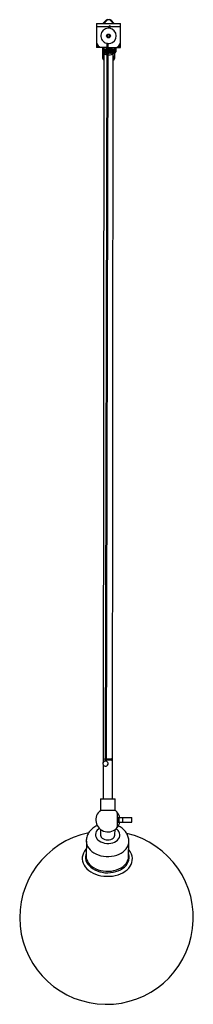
# Model space of a CAD drawing. Header units: millimetres. Extents: x -136 to 1461, y -3731 to -255.
# Tile 5 of 5: x -125 to 55, y -1277 to -255. Entities that reach past the tile are written whole.
import ezdxf

# ---------------------------------------------------------------- set-up
doc = ezdxf.new("R2010")
doc.units = ezdxf.units.MM

msp = doc.modelspace()

# ---------------------------------------------------------------- linework, layer by layer
at = {"color": 7, "linetype": 'Continuous', "lineweight": 25}
for p, q in [((-39.1, -258.6), (-35.9, -255.3)), ((-34.4, -255), (-37.3, -257.7)), ((-34.4, -255), (-34.4, -254.7)), ((-34.4, -254.7), (-32.1, -254.7)), ((-32.1, -255), (-34.4, -255)), ((-32.1, -255), (-32.1, -254.7)), ((-29.3, -257.7), (-32.1, -255)), ((-30.7, -255.3), (-27.4, -258.6)), ((-45.8, -258.6), (-20.8, -258.6)), ((-45.8, -258.6), (-45.8, -283.6)), ((-38.5, -258.6), (-38.3, -258.1)), ((-32.7, -261.2), (-33, -263.6)), ((-31.2, -261.4), (-32.7, -261.2)), ((-31.5, -263.8), (-31.2, -261.4)), ((-28.3, -258.2), (-28.1, -258.6)), ((-20.8, -283.6), (-20.8, -258.6)), ((-34.4, -271.7), (-33.9, -270.6)), ((-33.8, -272.6), (-34.4, -271.7)), ((-32.8, -270.6), (-33.9, -270.6)), ((-33.8, -272.6), (-32.6, -272.6)), ((-32.1, -271.5), (-32.8, -270.6)), ((-32.1, -271.5), (-32.6, -272.6)), ((-45.8, -282.1), (-43.8, -282.1)), ((-35.1, -283.6), (-45.8, -283.6)), ((-39.3, -294.9), (-39.3, -283.6)), ((-39.2, -286.2), (-39.3, -286.2)), ((-39.3, -289.2), (-39.3, -286.2)), ((-39.3, -286.2), (-39.3, -289.2)), ((-39.2, -286.2), (-39.2, -289.2)), ((-35.3, -285.1), (-39, -286.1)), ((-38.8, -286.2), (-39, -286.2)), ((-39, -289.2), (-39, -286.2)), ((-38.8, -286.2), (-38.8, -289.2)), ((-38.1, -286.2), (-38.4, -286.2)), ((-38.4, -289.2), (-38.4, -286.2)), ((-38.1, -283.6), (-38.1, -285.9)), ((-38.1, -286.2), (-38.1, -289.2)), ((-37.2, -286.2), (-37.6, -286.2)), ((-37.6, -289.2), (-37.6, -286.2)), ((-37.2, -286.2), (-37.2, -289.2)), ((-35.1, -282.5), (-36.8, -1021.9)), ((-36.7, -278.8), (-31.9, -279.5)), ((-36.6, -289.6), (-36.6, -286.1)), ((-36.1, -286.2), (-36.6, -286.2)), ((-36.6, -289.2), (-36.6, -286.2)), ((-36.1, -286.2), (-36.1, -289.2)), ((-35.5, -289.6), (-35.5, -286.1)), ((-35.1, -286.2), (-35.4, -286.2)), ((-35.4, -289.2), (-35.4, -286.2)), ((-35.3, -1021.9), (-33.6, -282.5)), ((-35.3, -283.6), (-35.3, -285.1)), ((-35.1, -285.1), (-35.3, -285.1)), ((-33.6, -283.6), (-20.8, -283.6)), ((-31.3, -285.1), (-33.6, -285.1)), ((-33.5, -286.2), (-33.5, -289.2)), ((-33.1, -289.6), (-33.1, -286.1)), ((-32.1, -286.2), (-32.7, -286.2)), ((-32.7, -289.2), (-32.7, -286.2)), ((-32.1, -286.2), (-32.1, -289.2)), ((-31.9, -289.6), (-31.9, -286.1)), ((-30.9, -286.2), (-31.4, -286.2)), ((-31.4, -289.2), (-31.4, -286.2)), ((-31.3, -285.1), (-31.3, -283.6)), ((-27.6, -286.1), (-31.3, -285.1)), ((-30.9, -286.2), (-30.9, -289.2)), ((-30.7, -289.6), (-30.7, -286.1)), ((-29.7, -286.2), (-30.2, -286.2)), ((-30.2, -289.2), (-30.2, -286.2)), ((-29.7, -286.2), (-29.7, -289.2)), ((-28.7, -286.2), (-29.1, -286.2)), ((-29.1, -289.2), (-29.1, -286.2)), ((-28.7, -286.2), (-28.7, -289.2)), ((-28.4, -285.9), (-28.4, -283.6)), ((-28, -286.2), (-28.3, -286.2)), ((-28.3, -289.2), (-28.3, -286.2)), ((-28, -286.2), (-28, -289.2)), ((-27.5, -286.2), (-27.7, -286.2)), ((-27.7, -289.2), (-27.7, -286.2)), ((-27.6, -286.1), (-27.3, -286.2)), ((-27.5, -286.2), (-27.5, -289.2)), ((-27.3, -283.6), (-27.3, -286.2)), ((-27.3, -286.2), (-27.3, -286.2)), ((-27.3, -289.2), (-27.3, -286.2)), ((-27.3, -286.2), (-27.3, -289.2)), ((-26.8, -289.1), (-26.8, -283.6)), ((-25.8, -283.9), (-25.8, -288)), ((-22.8, -282.1), (-20.8, -282.1)), ((-39.2, -289.2), (-39.3, -289.2)), ((-38.8, -289.2), (-39, -289.2)), ((-38.1, -290), (-38.8, -1025.6)), ((-38.1, -289.2), (-38.4, -289.2)), ((-37.2, -289.2), (-37.6, -289.2)), ((-36.6, -289.6), (-36.6, -289.2)), ((-36.1, -289.2), (-36.6, -289.2)), ((-35.1, -289.2), (-35.4, -289.2)), ((-33.6, -291.3), (-33.3, -291.3)), ((-32.1, -289.2), (-32.7, -289.2)), ((-30.9, -289.2), (-31.4, -289.2)), ((-29.7, -289.2), (-30.2, -289.2)), ((-29.7, -289.6), (-29.7, -289.2)), ((-28.7, -289.2), (-29.1, -289.2)), ((-29.1, -1063.5), (-28.4, -290)), ((-28, -289.2), (-28.3, -289.2)), ((-27.5, -289.2), (-27.7, -289.2)), ((-27.3, -289.2), (-27.3, -294.9)), ((-27.3, -289.2), (-27.3, -289.2)), ((-36.6, -1022), (-30.2, -1022)), ((-38.8, -1028.7), (-38.8, -1063.5)), ((-36.9, -1024), (-37, -1024.4)), ((-36.9, -1023.4), (-36.9, -1024)), ((-30.2, -1023.5), (-36.7, -1023.5)), ((-35.5, -1024.2), (-35.4, -1023.5)), ((-35.5, -1024.6), (-35.5, -1024.2)), ((-41.5, -1063.5), (-41.5, -1075.5)), ((-41.5, -1063.5), (-26.5, -1063.5)), ((-26.5, -1075.5), (-26.5, -1063.5)), ((-41.5, -1075.5), (-26.5, -1075.5)), ((-24, -1078), (-24.2, -1078)), ((-23.9, -1083), (-22.6, -1083)), ((-22.6, -1083), (-22.6, -1088)), ((-22.3, -1083), (-9, -1083)), ((-19, -1083), (-19, -1088)), ((-9, -1088), (-9, -1083)), ((-24.2, -1093), (-24, -1093)), ((-23.9, -1088), (-9, -1088)), ((-41.6, -1095.4), (-41.7, -1100.9)), ((-26.7, -1101.1), (-26.6, -1095.6)), ((-56.3, -1107.7), (-56.6, -1123)), ((-12.6, -1123.6), (-12.3, -1108.3))]:
    msp.add_line(p, q, dxfattribs=at)
at = {"color": 8, "linetype": 'Continuous', "lineweight": 25}
for p, q in [((-45.8, -261.7), (-32.7, -261.7)), ((-38.5, -258.6), (-38.5, -258.6)), ((-38.5, -258.6), (-38.5, -258.6)), ((-37.3, -257.7), (-37.3, -258.6)), ((-31.2, -261.7), (-20.8, -261.7)), ((-29.3, -258.6), (-29.3, -257.7)), ((-28.1, -258.6), (-28.1, -258.6)), ((-28, -258.6), (-28.1, -258.6)), ((-45, -280.5), (-45.8, -280.5)), ((-20.8, -280.5), (-21.5, -280.5)), ((-29.5, -1022.7), (-37.5, -1022.7)), ((-35.5, -1024.2), (-36.9, -1024))]:
    msp.add_line(p, q, dxfattribs=at)
at = {"color": 8, "linetype": 'Continuous', "lineweight": 25, "flags": 128}
for points in [[(-33.6, -282.6), (-33.8, -282.7), (-34.1, -282.7), (-34.3, -282.7), (-34.6, -282.7), (-34.9, -282.7), (-35, -282.6), (-35.1, -282.5)], [(-33.6, -282.5), (-33.6, -282.5), (-33.6, -282.6)], [(-36.7, -1022), (-36.7, -1022), (-36.8, -1021.9)], [(-35.3, -1021.9), (-35.3, -1021.9), (-35.3, -1022)], [(-56.5, -1120.1), (-56.9, -1121.5), (-57.2, -1123.5), (-57.2, -1125.5), (-56.8, -1127.5), (-56, -1129.4), (-54.9, -1131.3), (-53.5, -1133), (-51.8, -1134.7), (-49.8, -1136.1), (-47.6, -1137.4), (-45.1, -1138.4), (-42.5, -1139.3), (-39.8, -1139.9), (-37, -1140.3), (-34.2, -1140.4), (-31.3, -1140.2), (-28.5, -1139.8), (-25.9, -1139.2), (-23.3, -1138.3), (-20.9, -1137.2), (-18.8, -1135.9), (-16.8, -1134.5), (-15.2, -1132.8), (-13.9, -1131.1), (-12.9, -1129.2), (-12.2, -1127.2), (-11.9, -1125.2), (-12, -1123.2), (-12.4, -1121.2), (-12.5, -1120.8)], [(-56.6, -1123), (-56.5, -1124.6), (-56, -1126.5), (-55.2, -1128.5), (-54.1, -1130.3), (-52.6, -1132), (-50.9, -1133.6), (-48.9, -1135), (-46.6, -1136.2), (-44.2, -1137.2), (-41.5, -1138), (-38.8, -1138.5), (-36, -1138.8), (-33.2, -1138.8), (-30.4, -1138.6), (-27.7, -1138.1), (-25.1, -1137.4), (-22.6, -1136.4), (-20.3, -1135.3), (-18.3, -1133.9), (-16.5, -1132.3), (-15.1, -1130.7), (-13.9, -1128.8), (-13.1, -1126.9), (-12.7, -1125), (-12.6, -1123.6)]]:
    msp.add_lwpolyline(points, dxfattribs=at)
at = {"color": 7, "linetype": 'Continuous', "lineweight": 25, "flags": 128}
for points in [[(-25.8, -283.6), (-25.8, -283.7), (-25.8, -283.9)], [(-45, -1096.3), (-46, -1097.6), (-46.6, -1099.1), (-46.9, -1100.6), (-46.8, -1102.1), (-46.3, -1103.6), (-45.5, -1105), (-44.4, -1106.3), (-42.9, -1107.4), (-41.3, -1108.4), (-39.4, -1109.1), (-37.4, -1109.7), (-35.2, -1109.9), (-33.1, -1109.9), (-31, -1109.7), (-29, -1109.2), (-27.1, -1108.5), (-25.4, -1107.5), (-24, -1106.4), (-22.9, -1105.1), (-22.1, -1103.7), (-21.7, -1102.2), (-21.6, -1100.7), (-21.9, -1099.2), (-22.5, -1097.7), (-23.5, -1096.4), (-24.8, -1095.2), (-25.5, -1094.6)], [(-42.8, -1094.4), (-43.8, -1095.1), (-45, -1096.3)], [(-41.7, -1100.9), (-41.7, -1101.3), (-41.4, -1102.4), (-40.8, -1103.5), (-39.9, -1104.5), (-38.7, -1105.2), (-37.3, -1105.8), (-35.8, -1106.2), (-34.2, -1106.3)], [(-34.2, -1106.3), (-32.5, -1106.2), (-31, -1105.8), (-29.6, -1105.3), (-28.5, -1104.5), (-27.6, -1103.5), (-27, -1102.5), (-26.7, -1101.3), (-26.7, -1101.1)], [(-56.3, -1109), (-56.2, -1109.3), (-55.8, -1111.3), (-55, -1113.2), (-53.9, -1115), (-52.4, -1116.7), (-50.7, -1118.3), (-48.6, -1119.7), (-46.4, -1120.9), (-43.9, -1121.9), (-41.3, -1122.7), (-38.6, -1123.2), (-35.8, -1123.5), (-33, -1123.5), (-30.2, -1123.3), (-27.5, -1122.8), (-24.8, -1122.1), (-22.4, -1121.2), (-20.1, -1120), (-18.1, -1118.6), (-16.3, -1117.1), (-14.9, -1115.4), (-13.7, -1113.6), (-12.9, -1111.7), (-12.4, -1109.7), (-12.4, -1109.6)], [(-56.4, -1115.7), (-56.8, -1116), (-58.2, -1117.9), (-59.3, -1119.9), (-60.1, -1122), (-60.5, -1124.1), (-60.6, -1126.2), (-60.3, -1128.3), (-59.7, -1130.4), (-58.7, -1132.5), (-57.4, -1134.4), (-55.8, -1136.2), (-53.9, -1137.9), (-51.8, -1139.4), (-49.4, -1140.8), (-46.8, -1141.9), (-44.1, -1142.8), (-41.2, -1143.5), (-38.2, -1144), (-35.2, -1144.1), (-32.2, -1144.1), (-29.2, -1143.8), (-26.3, -1143.3), (-23.5, -1142.5), (-20.8, -1141.5), (-18.4, -1140.3), (-16.1, -1138.8), (-14.1, -1137.3), (-12.4, -1135.5), (-11, -1133.6), (-9.9, -1131.7), (-9.1, -1129.6), (-8.7, -1127.5), (-8.6, -1125.3), (-8.9, -1123.2), (-9.5, -1121.1), (-10.5, -1119.1), (-11.8, -1117.1), (-12.4, -1116.3)]]:
    msp.add_lwpolyline(points, dxfattribs=at)
at = {"color": 7, "linetype": 'Continuous', "lineweight": 25}
for radius in [2, 1.61]:
    msp.add_circle((-33.3, -271.6), radius, dxfattribs=at)
for centre, radius, start, end in [((-34.4, -256.7), 2, 89.9496, 134.9496), ((-34.8, -256.4), 1.51, 75.0196, 132.8115), ((-32.1, -256.7), 2, 44.9496, 89.9496), ((-31.7, -256.4), 1.51, 47.0877, 104.8796), ((-33.3, -271.6), 8, 280.2918, 244.7052), ((-37.9, -258.3), 0.662, 140.2573, 205.3524), ((-37.3, -258.1), 1, 134.9496, 179.9496), ((-29.3, -258.2), 1, 359.9496, 44.9496), ((-28.7, -258.3), 0.662, 334.5468, 39.6419), ((-39.8, -277.6), 6, 180, 270), ((-26.8, -277.6), 6, 270, 0), ((-34.8, -283.6), 7.19, 231.8213, 236.6193), ((-34.9, -283.9), 6.87, 230.469, 235.3354), ((-37.3, -293), 2, 179.9582, 244.8358), ((-37.3, -294.9), 2, 179.9582, 244.8358), ((-34.5, -282.4), 8.28, 235.4675, 240.0325), ((-34.8, -285.3), 5.76, 223.5665, 228.6207), ((-33.3, -281.4), 9.86, 234.4805, 259.3573), ((-33.9, -281.6), 9.02, 237.3665, 241.7836), ((-34.1, -286.4), 5.18, 212.7421, 217.5034), ((-33.2, -281.4), 9.23, 237.8575, 242.2336), ((-30.9, -287.2), 7.01, 196.8822, 199.914), ((-32.3, -281.8), 8.88, 237.0253, 241.4703), ((-31.4, -282.7), 8.03, 234.7253, 239.3433), ((-40.9, -287), 5.91, 334.4071, 338.1358), ((-29.3, -285.2), 5.77, 223.6831, 228.7364), ((-33.3, -281.4), 9.86, 270, 305.5195), ((-36.9, -284.9), 6.05, 309.13, 314.153), ((-27.8, -286.4), 5.18, 212.9211, 217.6933), ((-35.9, -283.6), 7.21, 303.3206, 308.115), ((-24.2, -287.2), 6.94, 197.1302, 200.1996), ((-34.9, -282.4), 8.3, 299.9339, 304.4962), ((-34, -281.6), 9.03, 298.202, 302.6179), ((-34.2, -287), 5.95, 334.6676, 338.3669), ((-33.2, -281.4), 9.23, 297.7685, 302.1449), ((-29.3, -293), 2, 295.0912, 359.941), ((-29.3, -294.9), 2, 295.0912, 359.941), ((-32.2, -286.1), 5.23, 318.9599, 323.8917), ((-32.5, -281.8), 8.87, 298.5488, 302.9955), ((-31.7, -284.9), 6.03, 309.231, 314.2561), ((-32, -282.7), 8.02, 300.6965, 305.3174), ((-31.7, -283.6), 7.19, 303.3807, 308.1787), ((-26.8, -289.9), 1.03, 89.8687, 119.6941), ((-26.8, -290), 0.977, 90.0346, 121.5571), ((-26.8, -287.9), 0.983, 268.9753, 358.8529), ((-26.8, -288.1), 1.02, 270.9316, 0.899), ((-36.7, -1022.7), 0.75, 91.7898, 257.7308), ((-30.2, -1022.7), 0.75, 269.9496, 89.9496), ((-36.5, -1027.1), 2.75, 99.1112, 68.1855), ((-34, -1085.5), 12.5, 126.8195, 321.3476), ((-34, -1085.5), 12.5, 38.5516, 53.0797), ((-241.7, -1085.3), 217.6, 357.8891, 1.9964), ((-34, -1085.5), 12.5, 11.4866, 36.8122), ((-230.9, -1085.3), 207, 357.8736, 2.0256), ((-43.1, -1085.5), 19.4, 352.5325, 7.3667), ((-34, -1085.5), 12.5, 323.087, 348.4126), ((-35.4, -1187), 90, 101.8337, 76.5188)]:
    msp.add_arc(centre, radius, start, end, dxfattribs=at)
at = {"color": 8, "linetype": 'Continuous', "lineweight": 25}
for centre, radius, start, end in [((-37.3, -258.7), 0.963, 87.5185, 174.3206), ((-29.2, -258.7), 0.963, 6.1456, 92.3621), ((-38.3, -300), 7.14, 88.4631, 97.7238), ((-28.3, -300.1), 7.13, 82.1747, 91.4334)]:
    msp.add_arc(centre, radius, start, end, dxfattribs=at)
at = {"color": 7, "linetype": 'Continuous', "lineweight": 25}
for points, knots in [([(-38.3, -258.6), (-38.3, -258.5), (-38.3, -258.4), (-38.3, -258.3), (-38.3, -258.2), (-38.3, -258.2), (-38.3, -258.1), (-38.3, -258.1)], [0, 0, 0, 0, 0.5, 0.5, 0.75, 0.75, 1, 1, 1, 1]), ([(-38, -257.4), (-37.9, -257.4), (-37.9, -257.4), (-37.8, -257.4), (-37.7, -257.4), (-37.6, -257.4), (-37.5, -257.5), (-37.4, -257.6), (-37.3, -257.7), (-37.3, -257.7)], [0, 0, 0, 0, 0.25, 0.25, 0.5, 0.5, 0.75, 0.75, 1, 1, 1, 1]), ([(-29.3, -257.7), (-29.1, -257.6), (-29, -257.5), (-28.8, -257.3), (-28.7, -257.3), (-28.6, -257.4)], [0, 0, 0, 0, 0.5, 0.5, 1, 1, 1, 1]), ([(-28.3, -258.2), (-28.3, -258.2), (-28.3, -258.2), (-28.3, -258.2), (-28.3, -258.3), (-28.3, -258.4), (-28.3, -258.5), (-28.3, -258.7)], [0, 0, 0, 0, 0.25, 0.25, 0.5, 0.5, 1, 1, 1, 1]), ([(-34.9, -279.3), (-35, -279.5), (-35.1, -280.6), (-35.1, -281.7), (-35.1, -282.5)], [0, 0, 0, 0, 0.249497, 1, 1, 1, 1]), ([(-33.6, -282.5), (-33.6, -282.1), (-33.6, -281.2), (-33.5, -280.2), (-33.5, -279.6)], [0, 0, 0, 0, 0.420157, 1, 1, 1, 1]), ([(-35.5, -1024.6), (-35.5, -1024.6), (-35.5, -1024.6), (-35.6, -1024.6), (-35.8, -1024.6), (-36, -1024.6), (-36.3, -1024.5), (-36.5, -1024.5), (-36.7, -1024.5), (-36.9, -1024.5), (-37, -1024.4), (-37, -1024.4), (-37, -1024.4)], [0, 0, 0, 0, 0.079258, 0.186792, 0.294371, 0.401904, 0.509319, 0.616596, 0.723777, 0.830949, 0.9382, 1, 1, 1, 1]), ([(-22.6, -1083), (-22.5, -1082.9), (-22.5, -1082.9), (-22.5, -1082.8), (-22.5, -1082.8), (-22.4, -1082.8), (-22.4, -1082.8), (-22.3, -1082.9), (-22.3, -1082.9), (-22.3, -1083)], [0, 0, 0, 0, 0.25, 0.25, 0.5, 0.5, 0.75, 0.75, 1, 1, 1, 1]), ([(-44.8, -1091.4), (-45.4, -1091.6), (-46.7, -1092.2), (-48.7, -1093.4), (-50.6, -1095), (-51.7, -1096.1), (-52.2, -1096.7)], [0, 0, 0, 0, 0.186175, 0.469727, 0.751994, 1, 1, 1, 1]), ([(-12.4, -1109.6), (-12.4, -1109), (-12.2, -1107.7), (-12.4, -1105.6), (-12.8, -1103.4), (-13.5, -1101.3), (-14.5, -1099.4), (-15.8, -1097.5), (-17.4, -1095.8), (-19.1, -1094.2), (-21.1, -1092.8), (-22.5, -1092.1), (-23.3, -1091.7)], [0, 0, 0, 0, 0.080377, 0.180939, 0.280716, 0.380295, 0.480364, 0.58156, 0.684408, 0.789243, 0.896131, 1, 1, 1, 1]), ([(-52.2, -1096.7), (-52.6, -1097.1), (-53.5, -1098.2), (-54.6, -1100), (-55.5, -1102.2), (-56.1, -1104.4), (-56.4, -1106.7), (-56.4, -1108.2), (-56.3, -1109), (-56.3, -1109)], [0, 0, 0, 0, 0.126383, 0.306577, 0.483766, 0.656945, 0.826767, 0.994154, 1, 1, 1, 1])]:
    msp.add_open_spline(points, degree=3, knots=knots, dxfattribs=at)
for points in [[(-39.3, -286.2), (-39.1, -286.2), (-38.9, -286.1), (-38.8, -286.1)], [(-38.8, -286.1), (-39, -286.1), (-39.1, -286.2), (-39.3, -286.2)], [(-38.6, -286.1), (-38.8, -286.1), (-39, -286.2), (-39.2, -286.2)], [(-39, -286.2), (-38.9, -286.2), (-38.7, -286.1), (-38.6, -286.1)], [(-38.2, -286.1), (-38.4, -286.1), (-38.6, -286.2), (-38.8, -286.2)], [(-38.4, -286.2), (-38.3, -286.2), (-38.3, -286.1), (-38.2, -286.1)], [(-37.5, -286.1), (-37.7, -286.1), (-37.9, -286.2), (-38.1, -286.2)], [(-37.6, -286.2), (-37.6, -286.2), (-37.5, -286.1), (-37.5, -286.1)], [(-36.6, -286.1), (-36.8, -286.1), (-37, -286.2), (-37.2, -286.2)], [(-36.6, -286.2), (-36.6, -286.2), (-36.6, -286.1), (-36.6, -286.1)], [(-35.5, -286.1), (-35.7, -286.1), (-35.9, -286.2), (-36.1, -286.2)], [(-35.4, -286.2), (-35.4, -286.2), (-35.5, -286.1), (-35.5, -286.1)], [(-33.1, -286.1), (-33.2, -286.1), (-33.4, -286.2), (-33.5, -286.2)], [(-32.7, -286.2), (-32.9, -286.2), (-33, -286.1), (-33.1, -286.1)], [(-31.9, -286.1), (-32, -286.1), (-32.1, -286.2), (-32.1, -286.2)], [(-31.4, -286.2), (-31.6, -286.2), (-31.7, -286.1), (-31.9, -286.1)], [(-30.7, -286.1), (-30.8, -286.1), (-30.8, -286.2), (-30.9, -286.2)], [(-30.2, -286.2), (-30.4, -286.2), (-30.6, -286.1), (-30.7, -286.1)], [(-29.1, -286.2), (-29.3, -286.2), (-29.5, -286.1), (-29.7, -286.1)], [(-29.7, -286.1), (-29.7, -286.1), (-29.7, -286.2), (-29.7, -286.2)], [(-28.3, -286.2), (-28.5, -286.2), (-28.7, -286.1), (-28.9, -286.1)], [(-28.9, -286.1), (-28.8, -286.1), (-28.8, -286.2), (-28.7, -286.2)], [(-27.7, -286.2), (-27.9, -286.2), (-28.1, -286.1), (-28.2, -286.1)], [(-28.2, -286.1), (-28.2, -286.1), (-28.1, -286.2), (-28, -286.2)], [(-27.3, -286.2), (-27.5, -286.2), (-27.7, -286.1), (-27.9, -286.1)], [(-27.9, -286.1), (-27.7, -286.1), (-27.6, -286.2), (-27.5, -286.2)]]:
    msp.add_open_spline(points, degree=3, dxfattribs=at)

doc.saveas('drawing.dxf')
